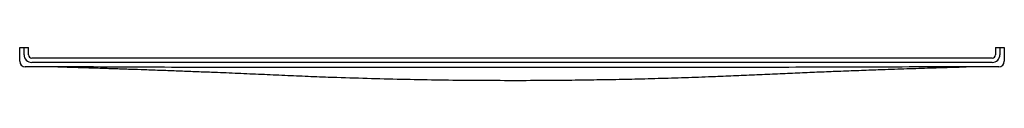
# Model space of a CAD drawing. Header units: millimetres. Extents: x 3364.46 to 3366.26, y 1968.71 to 1968.77.
import ezdxf

# ---------------------------------------------------------------- set-up
doc = ezdxf.new("R2010")
doc.units = ezdxf.units.MM
doc.layers.add('SANINDUSA', color=3, linetype='Continuous')

msp = doc.modelspace()

# ---------------------------------------------------------------- linework, layer by layer
at = {"layer": 'SANINDUSA'}
for p, q in [((3364.4641, 1968.7487), (3364.4641, 1968.7737)), ((3364.4641, 1968.7737), (3364.4681, 1968.7737)), ((3364.4681, 1968.7737), (3364.4721, 1968.7737)), ((3364.4721, 1968.7607), (3364.4721, 1968.7737)), ((3364.4721, 1968.7737), (3364.4761, 1968.7737)), ((3364.4761, 1968.7737), (3364.4801, 1968.7737)), ((3364.4801, 1968.7607), (3364.4801, 1968.7737)), ((3366.2481, 1968.7737), (3366.2521, 1968.7737)), ((3366.2481, 1968.7737), (3366.2481, 1968.7607)), ((3366.2521, 1968.7737), (3366.2561, 1968.7737)), ((3366.2561, 1968.7737), (3366.2561, 1968.7607)), ((3366.2561, 1968.7737), (3366.2601, 1968.7737)), ((3366.2601, 1968.7737), (3366.2641, 1968.7737)), ((3366.2641, 1968.7737), (3366.2641, 1968.7487)), ((3366.2421, 1968.7547), (3364.4861, 1968.7547)), ((3364.5341, 1968.7387), (3364.4741, 1968.7387)), ((3366.2421, 1968.7467), (3364.4861, 1968.7467)), ((3366.1776, 1968.7382), (3366.1941, 1968.7387)), ((3366.1941, 1968.7387), (3366.1876, 1968.7385)), ((3366.2541, 1968.7387), (3366.1941, 1968.7387))]:
    msp.add_line(p, q, dxfattribs=at)
for centre, radius, start, end in [((3364.4861, 1968.7607), 0.014, 180, 270), ((3364.4861, 1968.7607), 0.006, 180, 270), ((3366.2421, 1968.7607), 0.006, 270, 0), ((3366.2421, 1968.7607), 0.014, 270, 0), ((3364.4741, 1968.7487), 0.01, 180, 270), ((3366.2541, 1968.7487), 0.01, 270, 0)]:
    msp.add_arc(centre, radius, start, end, dxfattribs=at)
for points, knots in [([(3364.5341, 1968.7387), (3364.543, 1968.7385), (3364.5608, 1968.7379), (3364.5874, 1968.7371), (3364.6139, 1968.7363), (3364.6403, 1968.7354), (3364.6666, 1968.7345), (3364.6943, 1968.7336), (3364.7236, 1968.7325), (3364.7542, 1968.7314), (3364.7846, 1968.7302), (3364.8192, 1968.7289), (3364.858, 1968.7273), (3364.9008, 1968.7254), (3364.9434, 1968.7235), (3364.9859, 1968.7216), (3365.0352, 1968.7197), (3365.0913, 1968.7179), (3365.1541, 1968.7163), (3365.2169, 1968.715), (3365.2797, 1968.7142), (3365.3424, 1968.7139), (3365.3995, 1968.7139), (3365.4509, 1968.7142), (3365.4965, 1968.7148), (3365.5424, 1968.7155), (3365.5813, 1968.7163), (3365.6131, 1968.7171), (3365.6375, 1968.7178), (3365.662, 1968.7185), (3365.6865, 1968.7194), (3365.7112, 1968.7202), (3365.734, 1968.7211), (3365.7548, 1968.7219), (3365.7738, 1968.7227), (3365.7929, 1968.7236), (3365.8119, 1968.7245), (3365.8308, 1968.7253), (3365.8495, 1968.7261), (3365.8679, 1968.7269), (3365.8861, 1968.7277), (3365.9041, 1968.7285), (3365.9217, 1968.7292), (3365.939, 1968.7299), (3365.9568, 1968.7306), (3365.9751, 1968.7313), (3365.9938, 1968.732), (3366.0119, 1968.7327), (3366.0293, 1968.7333), (3366.0485, 1968.734), (3366.0693, 1968.7348), (3366.0916, 1968.7355), (3366.1132, 1968.7362), (3366.1342, 1968.7369), (3366.1547, 1968.7375), (3366.1684, 1968.738), (3366.175, 1968.7382), (3366.175, 1968.7382)], [0, 0, 0, 0, 0.014875, 0.02973, 0.044558, 0.059373, 0.074198, 0.089049, 0.106595, 0.124172, 0.141741, 0.159302, 0.184384, 0.209467, 0.23455, 0.25963, 0.284705, 0.322012, 0.359314, 0.39661, 0.433901, 0.471177, 0.508437, 0.535107, 0.561784, 0.588479, 0.615211, 0.629218, 0.643201, 0.657151, 0.671069, 0.684965, 0.698859, 0.709403, 0.719985, 0.73063, 0.741308, 0.751919, 0.762484, 0.773032, 0.783598, 0.794214, 0.80491, 0.8156, 0.826235, 0.838968, 0.85171, 0.864495, 0.877343, 0.890175, 0.908453, 0.926704, 0.944949, 0.963199, 0.98146, 0.999739, 1, 1, 1, 1]), ([(3366.1941, 1968.7387), (3366.125, 1968.7384), (3366.0558, 1968.7382), (3365.9175, 1968.7378), (3365.8483, 1968.7376), (3365.71, 1968.7374), (3365.6408, 1968.7373), (3365.5025, 1968.7372), (3365.4333, 1968.7372), (3365.295, 1968.7371), (3365.2258, 1968.7371), (3365.0875, 1968.7371), (3365.0183, 1968.7371), (3364.8799, 1968.7373), (3364.8108, 1968.7374), (3364.707, 1968.7378), (3364.6725, 1968.7379), (3364.6033, 1968.7383), (3364.5687, 1968.7385), (3364.5341, 1968.7387)], [0, 0, 0, 0, 0.125, 0.125, 0.25, 0.25, 0.375, 0.375, 0.5, 0.5, 0.625, 0.625, 0.75, 0.75, 0.875, 0.875, 0.9375, 0.9375, 1, 1, 1, 1]), ([(3366.175, 1968.7382), (3366.1759, 1968.7382), (3366.1781, 1968.7382), (3366.1813, 1968.7383), (3366.1841, 1968.7384), (3366.1861, 1968.7385), (3366.1873, 1968.7385), (3366.1884, 1968.7386), (3366.1894, 1968.7386), (3366.1903, 1968.7386), (3366.1912, 1968.7386), (3366.192, 1968.7387), (3366.1927, 1968.7387), (3366.1933, 1968.7387), (3366.1936, 1968.7387), (3366.1938, 1968.7387)], [0, 0, 0, 0, 0.058202, 0.149542, 0.23616, 0.271145, 0.311327, 0.359135, 0.41469, 0.478069, 0.549325, 0.645277, 0.752667, 0.871527, 1, 1, 1, 1]), ([(3364.7502, 1968.7315), (3364.7511, 1968.7315), (3364.7539, 1968.7314), (3364.757, 1968.7313), (3364.7592, 1968.7312), (3364.7595, 1968.7312)], [0, 0, 0, 0, 0.279067, 0.90425, 1, 1, 1, 1])]:
    msp.add_open_spline(points, degree=3, knots=knots, dxfattribs=at)

doc.saveas('drawing.dxf')
